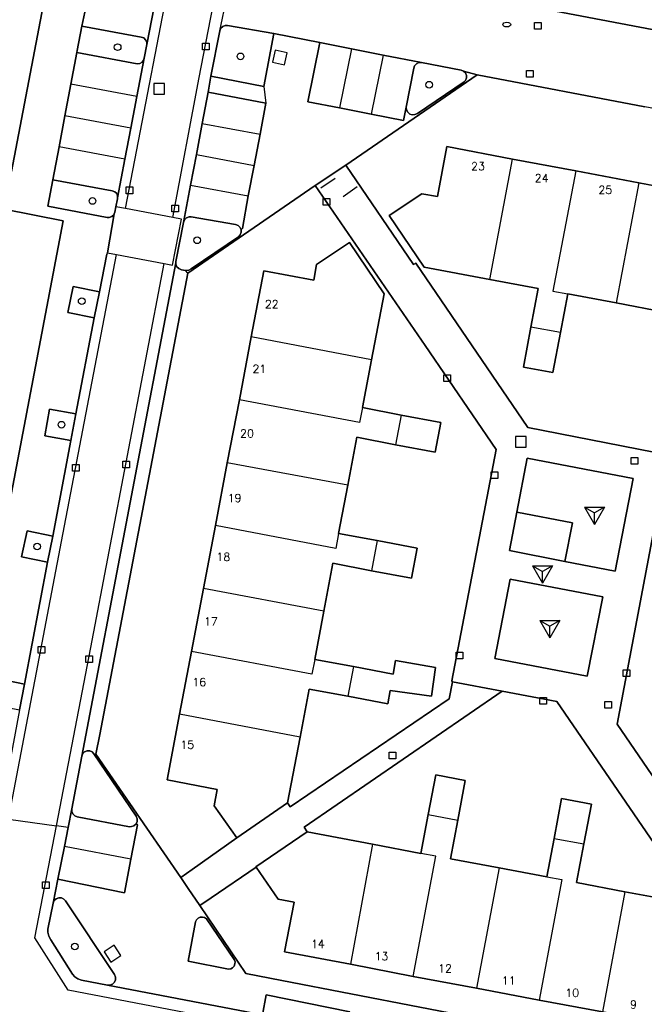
# Model space of a CAD drawing. Header units: metres. Extents: x 108000 to 109000, y 423600 to 424200.
# Tile 69 of 106: x 108813 to 108860, y 423749 to 423822. Entities that reach past the tile are written whole.
import ezdxf

# ---------------------------------------------------------------- set-up
doc = ezdxf.new("R2010")
doc.units = ezdxf.units.M
doc.header["$MEASUREMENT"] = 0
for name, color, linetype in [('Boomspiegel', 10, 'Continuous'), ('brandkraan _ -put', 10, 'Continuous'), ('Erf', 10, 'Continuous'), ('gesloten verharding', 10, 'Continuous'), ('groenvoorziening', 10, 'Continuous'), ('Hek', 10, 'Continuous'), ('Huisnummers', 10, 'Continuous'), ('inspectie- _rioolput', 10, 'Continuous'), ('kolk', 10, 'Continuous'), ('onverhard', 10, 'Continuous'), ('open verharding', 10, 'Continuous'), ('pand', 10, 'Continuous'), ('Parkeervlak', 10, 'Continuous'), ('rijbaan lokale weg', 10, 'Continuous'), ('speelvoorziening', 10, 'Continuous'), ('vegetatieobject', 10, 'Continuous'), ('Voetgangersgebied', 10, 'Continuous'), ('Voetpad', 10, 'Continuous'), ('Wegmarkering', 10, 'Continuous')]:
    doc.layers.add(name, color=color, linetype=linetype)
doc.styles.get("Standard").update_dxf_attribs({"font": 'txt.shx'})

msp = doc.modelspace()

# ---------------------------------------------------------------- linework, layer by layer
at = {"layer": 'Boomspiegel', "color": 32, "true_color": 0xe17500}
for points in [[(108818.903, 423801.966), (108816.928, 423802.363), (108816.535, 423800.405), (108818.508, 423800.008), (108818.903, 423801.966)], [(108817.135, 423792.807), (108815.156, 423793.168), (108814.793, 423791.18), (108816.759, 423790.821), (108817.135, 423792.807)], [(108815.399, 423783.646), (108813.471, 423784.051), (108813.062, 423782.099), (108815.006, 423781.692), (108815.399, 423783.646)], [(108813.278, 423772.566), (108811.32, 423772.947), (108810.945, 423771.017), (108812.91, 423770.636), (108813.278, 423772.566)]]:
    msp.add_lwpolyline(points, dxfattribs=at)
at = {"layer": 'brandkraan _ -put', "color": 5}
msp.add_ellipse((108849.427, 423821.987), major_axis=(0.3, 0), ratio=0.583333, dxfattribs=at)
at = {"layer": 'Erf', "color": 52, "true_color": 0xd2d200}
for points in [[(108895.188, 423850.532), (108890.633, 423826.469), (108877.828, 423828.906), (108876.867, 423823.906), (108841.195, 423830.655), (108840.906, 423830.717), (108840.882, 423830.593), (108839.92, 423825.513), (108875.997, 423818.648), (108876.936, 423823.747), (108879.428, 423823.281), (108881.74, 423822.848), (108884.056, 423822.414), (108886.41, 423821.974), (108888.886, 423821.51), (108890.147, 423821.285), (108895.111, 423847.643), (108897.781, 423847.118), (108898.972, 423848.382), (108899.224, 423849.758)], [(108769.117, 423835.594), (108781.023, 423833.281), (108794.781, 423830.656), (108791.906, 423814.906), (108808.712, 423811.663), (108812.297, 423810.969), (108815.637, 423828.507), (108812.742, 423832.607), (108812.68, 423832.438), (108808.781, 423811.875), (108799.648, 423813.625), (108803.508, 423833.873), (108770.023, 423840.25)], [(108880.109, 423803.393), (108873.396, 423813.241), (108859.776, 423815.83), (108847.219, 423818.232), (108837.35, 423811.448), (108842.444, 423804), (108842.608, 423804.111), (108851, 423791.781), (108860.461, 423789.938), (108866.156, 423793.875), (108880.109, 423803.393)], [(108852.891, 423795.906), (108850.68, 423796.313), (108851.242, 423799.313), (108851.773, 423802.219), (108848.156, 423802.875), (108843.242, 423803.813), (108840.609, 423807.688), (108843.07, 423809.313), (108844.227, 423809.094), (108844.938, 423812.844), (108849.867, 423811.906), (108854.594, 423811.031), (108859.32, 423810.125), (108864.039, 423809.25)], [(108848.625, 423790.156), (108843.307, 423797.931), (108835.074, 423809.932), (108825.523, 423803.361), (108818.925, 423768.794), (108818.627, 423767.302), (108824.99, 423758.075), (108825.842, 423758.667), (108829.18, 423761.031), (108827.492, 423763.438), (108827.711, 423764.656), (108823.961, 423765.375), (108824.898, 423770.313), (108825.797, 423775), (108826.688, 423779.719), (108827.594, 423784.438), (108828.477, 423789.156), (108829.383, 423793.875), (108830.273, 423798.594), (108831.219, 423803.531), (108834.961, 423802.844), (108835.172, 423804), (108837.641, 423805.656), (108840.242, 423801.813), (108839.297, 423796.875), (108838.617, 423793.281), (108841.508, 423792.719), (108844.477, 423792.156), (108844.07, 423789.938), (108841.094, 423790.5), (108838.188, 423791.063), (108837.5, 423787.469), (108836.82, 423783.844), (108839.711, 423783.313), (108842.703, 423782.75), (108842.281, 423780.5), (108839.289, 423781.063), (108836.398, 423781.625), (108835.711, 423778.031), (108835.031, 423774.406), (108837.93, 423773.875), (108840.921, 423773.312), (108841.095, 423774.342), (108844.087, 423773.816), (108843.772, 423771.646), (108840.689, 423772.091), (108840.5, 423771.094), (108837.508, 423771.656), (108834.609, 423772.188), (108833.93, 423768.594), (108833, 423763.656), (108833.198, 423763.365), (108845.109, 423771.469), (108845.365, 423772.732), (108845.312, 423772.812), (108848.625, 423790.156)], [(108807.746, 423763.079), (108816.182, 423807.278), (108811.752, 423808.147)], [(108861.25, 423800.438), (108857.633, 423801.125), (108854, 423801.813), (108853.453, 423798.906), (108852.891, 423795.906)], [(108885.291, 423795.792), (108881.148, 423801.87), (108864.398, 423790.5), (108861.259, 423788.329), (108857.696, 423769.555), (108866.102, 423757.294), (108871.345, 423749.665), (108871.497, 423749.793), (108877.485, 423753.937), (108877.895, 423756.042), (108877.791, 423756.103), (108885.291, 423795.792)], [(108853.181, 423771.249), (108849.088, 423772.026), (108834.244, 423761.828), (108834.469, 423761.5), (108839.367, 423760.563), (108842.992, 423759.875), (108843.531, 423762.781), (108844.102, 423765.75), (108846.32, 423765.344), (108845.758, 423762.375), (108845.219, 423759.469), (108848.844, 423758.781), (108852.43, 423758.125), (108852.977, 423761), (108853.539, 423764), (108855.789, 423763.563), (108855.203, 423760.594), (108854.648, 423757.688), (108858.273, 423757), (108863.227, 423756.094)], [(108863.515, 423756.179), (108853.181, 423771.249)], [(108861.539, 423747.063), (108856.594, 423748), (108851.867, 423748.875), (108847.148, 423749.781), (108842.422, 423750.656), (108837.711, 423751.563), (108832.773, 423752.5), (108833.477, 423756.219), (108832.281, 423756.438), (108830.645, 423758.835), (108827.262, 423756.545), (108826.406, 423755.966), (108829.873, 423750.881), (108832.577, 423750.357), (108863.611, 423744.357)]]:
    msp.add_lwpolyline(points, dxfattribs=at)
at = {"layer": 'gesloten verharding', "color": 255}
for points in [[(108850.189, 423785.456), (108854.346, 423784.653), (108853.77, 423781.755), (108857.559, 423781.036), (108858.905, 423787.971), (108850.951, 423789.497), (108850.189, 423785.456)], [(108856.623, 423779.101), (108849.692, 423780.432), (108848.54, 423774.485), (108855.455, 423773.151), (108856.623, 423779.101)]]:
    msp.add_lwpolyline(points, dxfattribs=at)
at = {"layer": 'groenvoorziening', "color": 3}
for points in [[(108822.445, 423820.486), (108822.438, 423820.679), (108822.355, 423820.858), (108822.208, 423820.99), (108822.021, 423821.053), (108817.582, 423821.863), (108817.224, 423820.057), (108817.195, 423819.902), (108821.721, 423819.055), (108821.916, 423819.076), (108822.087, 423819.173), (108822.206, 423819.329), (108822.242, 423819.474), (108822.445, 423820.486)], [(108831.971, 423821.324), (108828.491, 423821.933), (108828.319, 423821.932), (108828.137, 423821.858), (108827.999, 423821.718), (108827.927, 423821.532), (108827.252, 423818.119), (108831.212, 423817.356), (108831.971, 423821.324)], [(108846.24, 423817.703), (108846.34, 423817.809), (108846.417, 423817.989), (108846.416, 423818.186), (108846.337, 423818.365), (108846.194, 423818.5), (108846.014, 423818.565), (108843.027, 423819.148), (108842.835, 423819.142), (108842.655, 423819.058), (108842.521, 423818.911), (108842.454, 423818.718), (108841.893, 423815.789), (108841.909, 423815.597), (108842.001, 423815.417), (108842.155, 423815.287), (108842.347, 423815.226), (108842.547, 423815.244), (108842.726, 423815.337), (108846.24, 423817.703)], [(108820.238, 423808.933), (108820.249, 423809.014), (108820.255, 423809.14), (108820.186, 423809.322), (108820.05, 423809.461), (108819.851, 423809.537), (108815.404, 423810.357), (108815.027, 423808.375), (108819.464, 423807.54), (108819.622, 423807.539), (108819.813, 423807.606), (108819.963, 423807.741), (108819.996, 423807.81), (108820.05, 423807.924), (108820.123, 423808.328), (108820.238, 423808.933)], [(108829.311, 423806.095), (108829.449, 423806.239), (108829.52, 423806.425), (108829.512, 423806.623), (108829.498, 423806.655), (108829.428, 423806.804), (108829.28, 423806.937), (108829.095, 423807), (108825.772, 423807.587), (108825.608, 423807.578), (108825.418, 423807.497), (108825.274, 423807.35), (108825.195, 423807.16), (108824.631, 423804.224), (108824.631, 423804.133), (108824.63, 423804.035), (108824.703, 423803.845), (108824.844, 423803.698), (108825.033, 423803.614), (108825.355, 423803.57), (108825.582, 423803.582), (108825.768, 423803.673), (108829.311, 423806.095)], [(108818.478, 423767.344), (108818.346, 423767.485), (108818.165, 423767.564), (108817.966, 423767.566), (108817.783, 423767.491), (108817.643, 423767.349), (108817.57, 423767.164), (108816.823, 423763.209), (108816.825, 423763.022), (108816.902, 423762.838), (108817.045, 423762.698), (108817.235, 423762.624), (108821.154, 423761.875), (108821.284, 423761.879), (108821.475, 423761.948), (108821.633, 423762.1), (108821.712, 423762.269), (108821.721, 423762.472), (108821.653, 423762.658), (108818.478, 423767.344)], [(108816.345, 423756.326), (108816.22, 423756.455), (108816.038, 423756.538), (108815.839, 423756.543), (108815.652, 423756.471), (108815.509, 423756.332), (108815.43, 423756.147), (108815.035, 423754.184), (108815.034, 423753.964), (108815.101, 423753.66), (108815.243, 423753.383), (108816.883, 423750.824), (108817.041, 423750.631), (108817.273, 423750.464), (108817.545, 423750.366), (108819.501, 423750.005), (108819.68, 423750.003), (108819.869, 423750.074), (108820.016, 423750.212), (108820.098, 423750.396), (108820.104, 423750.597), (108820.031, 423750.785), (108816.345, 423756.326)], [(108825.536, 423751.792), (108828.564, 423751.195), (108828.731, 423751.22), (108828.879, 423751.3), (108828.99, 423751.427), (108829.051, 423751.584), (108829.055, 423751.752), (108829.001, 423751.911), (108826.914, 423754.969), (108826.774, 423755.062), (108826.611, 423755.103), (108826.444, 423755.086), (108826.292, 423755.013), (108826.174, 423754.893), (108826.104, 423754.741), (108825.536, 423751.792)], [(108831.113, 423747.769), (108837.392, 423746.572), (108837.664, 423748.004), (108831.393, 423749.274), (108831.113, 423747.769)]]:
    msp.add_lwpolyline(points, dxfattribs=at)
at = {"layer": 'Hek', "color": 30}
for p, q in [((108835.484, 423809.751), (108836.563, 423810.483)), ((108837.166, 423809.103), (108838.202, 423809.857))]:
    msp.add_line(p, q, dxfattribs=at)
at = {"layer": 'inspectie- _rioolput', "color": 30}
for p, q in [((108823.769, 423817.574), (108822.969, 423817.574)), ((108822.969, 423817.574), (108822.969, 423816.774)), ((108823.769, 423816.774), (108823.769, 423817.574)), ((108822.969, 423816.774), (108823.769, 423816.774)), ((108850.888, 423791.13), (108850.088, 423791.13)), ((108850.088, 423791.13), (108850.088, 423790.33)), ((108850.888, 423790.33), (108850.888, 423791.13)), ((108850.088, 423790.33), (108850.888, 423790.33))]:
    msp.add_line(p, q, dxfattribs=at)
at = {"layer": 'kolk', "color": 30, "true_color": 0xf07a00}
for p, q in [((108851.512, 423821.638), (108851.512, 423822.138)), ((108851.512, 423822.138), (108852.012, 423822.138)), ((108852.012, 423822.138), (108852.012, 423821.638)), ((108852.012, 423821.638), (108851.512, 423821.638)), ((108826.622, 423820.098), (108826.622, 423820.598)), ((108826.622, 423820.598), (108827.122, 423820.598)), ((108827.122, 423820.598), (108827.122, 423820.098)), ((108827.122, 423820.098), (108826.622, 423820.098)), ((108850.906, 423818.056), (108850.906, 423818.556)), ((108850.906, 423818.556), (108851.406, 423818.556)), ((108851.406, 423818.556), (108851.406, 423818.056)), ((108851.406, 423818.056), (108850.906, 423818.056)), ((108820.903, 423809.318), (108820.903, 423809.818)), ((108820.903, 423809.818), (108821.403, 423809.818)), ((108821.403, 423809.318), (108820.903, 423809.318)), ((108821.403, 423809.818), (108821.403, 423809.318)), ((108835.667, 423808.451), (108835.667, 423808.951)), ((108835.667, 423808.951), (108836.167, 423808.951)), ((108836.167, 423808.951), (108836.167, 423808.451)), ((108824.309, 423807.958), (108824.309, 423808.458)), ((108824.309, 423808.458), (108824.809, 423808.458)), ((108824.809, 423807.958), (108824.309, 423807.958)), ((108824.809, 423808.458), (108824.809, 423807.958)), ((108836.167, 423808.451), (108835.667, 423808.451)), ((108844.703, 423795.24), (108844.703, 423795.74)), ((108844.703, 423795.74), (108845.203, 423795.74)), ((108845.203, 423795.74), (108845.203, 423795.24)), ((108845.203, 423795.24), (108844.703, 423795.24)), ((108858.756, 423789.056), (108858.756, 423789.556)), ((108858.756, 423789.556), (108859.256, 423789.556)), ((108859.256, 423789.556), (108859.256, 423789.056)), ((108816.88, 423788.53), (108816.88, 423789.03)), ((108816.88, 423789.03), (108817.38, 423789.03)), ((108817.38, 423789.03), (108817.38, 423788.53)), ((108820.639, 423788.769), (108820.639, 423789.269)), ((108820.639, 423789.269), (108821.139, 423789.269)), ((108821.139, 423788.769), (108820.639, 423788.769)), ((108821.139, 423789.269), (108821.139, 423788.769)), ((108859.256, 423789.056), (108858.756, 423789.056)), ((108817.38, 423788.53), (108816.88, 423788.53)), ((108848.253, 423787.972), (108848.253, 423788.472)), ((108848.253, 423788.472), (108848.753, 423788.472)), ((108848.753, 423787.972), (108848.253, 423787.972)), ((108848.753, 423788.472), (108848.753, 423787.972)), ((108814.311, 423774.871), (108814.311, 423775.371)), ((108814.311, 423775.371), (108814.811, 423775.371)), ((108814.811, 423775.371), (108814.811, 423774.871)), ((108814.811, 423774.871), (108814.311, 423774.871)), ((108817.867, 423774.17), (108817.867, 423774.67)), ((108817.867, 423774.67), (108818.367, 423774.67)), ((108818.367, 423774.67), (108818.367, 423774.17)), ((108845.64, 423774.448), (108845.64, 423774.948)), ((108845.64, 423774.948), (108846.14, 423774.948)), ((108846.14, 423774.948), (108846.14, 423774.448)), ((108818.367, 423774.17), (108817.867, 423774.17)), ((108846.14, 423774.448), (108845.64, 423774.448)), ((108858.14, 423773.14), (108858.14, 423773.64)), ((108858.14, 423773.64), (108858.64, 423773.64)), ((108858.64, 423773.14), (108858.14, 423773.14)), ((108858.64, 423773.64), (108858.64, 423773.14)), ((108851.908, 423771.059), (108851.908, 423771.559)), ((108851.908, 423771.559), (108852.408, 423771.559)), ((108852.408, 423771.059), (108851.908, 423771.059)), ((108852.408, 423771.559), (108852.408, 423771.059)), ((108856.772, 423770.746), (108856.772, 423771.246)), ((108856.772, 423771.246), (108857.272, 423771.246)), ((108857.272, 423771.246), (108857.272, 423770.746)), ((108857.272, 423770.746), (108856.772, 423770.746)), ((108840.615, 423766.96), (108840.615, 423767.46)), ((108840.615, 423767.46), (108841.115, 423767.46)), ((108841.115, 423767.46), (108841.115, 423766.96)), ((108841.115, 423766.96), (108840.615, 423766.96)), ((108814.616, 423757.239), (108814.616, 423757.739)), ((108814.616, 423757.739), (108815.116, 423757.739)), ((108815.116, 423757.739), (108815.116, 423757.239)), ((108815.116, 423757.239), (108814.616, 423757.239))]:
    msp.add_line(p, q, dxfattribs=at)
at = {"layer": 'onverhard', "color": 255}
for points in [[(108818.903, 423801.966), (108816.928, 423802.363), (108816.535, 423800.405), (108818.508, 423800.008), (108818.903, 423801.966)], [(108817.135, 423792.807), (108815.156, 423793.168), (108814.793, 423791.18), (108816.759, 423790.821), (108817.135, 423792.807)], [(108815.399, 423783.646), (108813.471, 423784.051), (108813.062, 423782.099), (108815.006, 423781.692), (108815.399, 423783.646)], [(108813.278, 423772.566), (108811.32, 423772.947), (108810.945, 423771.017), (108812.91, 423770.636), (108813.278, 423772.566)]]:
    msp.add_lwpolyline(points, dxfattribs=at)
at = {"layer": 'open verharding', "color": 255}
for points in [[(108850.189, 423785.456), (108849.634, 423782.563), (108853.77, 423781.755), (108854.346, 423784.653), (108850.189, 423785.456)], [(108849.088, 423772.026), (108845.365, 423772.732), (108845.109, 423771.469), (108833.198, 423763.365), (108833, 423763.656), (108829.18, 423761.031), (108825.842, 423758.667), (108824.99, 423758.075), (108825.538, 423757.239), (108826.406, 423755.966), (108827.262, 423756.545), (108830.645, 423758.835), (108830.617, 423758.875), (108834.469, 423761.5), (108834.244, 423761.828), (108849.088, 423772.026)]]:
    msp.add_lwpolyline(points, dxfattribs=at)
at = {"layer": 'pand', "color": 1}
for p, q in [((108848.156, 423802.875), (108849.867, 423811.906)), ((108854.594, 423811.031), (108849.867, 423811.906)), ((108859.32, 423810.125), (108854.594, 423811.031)), ((108859.32, 423810.125), (108857.633, 423801.125)), ((108864.039, 423809.25), (108859.32, 423810.125)), ((108853.453, 423798.906), (108854, 423801.813)), ((108854, 423801.813), (108857.633, 423801.125)), ((108853.453, 423798.906), (108851.242, 423799.313)), ((108830.273, 423798.594), (108829.383, 423793.875)), ((108839.297, 423796.875), (108830.273, 423798.594)), ((108838.617, 423793.281), (108839.297, 423796.875)), ((108829.383, 423793.875), (108828.477, 423789.156)), ((108841.508, 423792.719), (108838.617, 423793.281)), ((108841.508, 423792.719), (108841.094, 423790.5)), ((108828.477, 423789.156), (108827.594, 423784.438)), ((108837.5, 423787.469), (108828.477, 423789.156)), ((108836.82, 423783.844), (108837.5, 423787.469)), ((108827.594, 423784.438), (108826.688, 423779.719)), ((108839.711, 423783.313), (108836.82, 423783.844)), ((108839.711, 423783.313), (108839.289, 423781.063)), ((108826.688, 423779.719), (108825.797, 423775)), ((108835.711, 423778.031), (108826.688, 423779.719)), ((108835.031, 423774.406), (108835.711, 423778.031)), ((108825.797, 423775), (108824.898, 423770.313)), ((108837.93, 423773.875), (108835.031, 423774.406)), ((108837.93, 423773.875), (108837.508, 423771.656)), ((108833.93, 423768.594), (108824.898, 423770.313)), ((108843.531, 423762.781), (108842.992, 423759.875)), ((108843.531, 423762.781), (108845.758, 423762.375)), ((108852.977, 423761), (108852.43, 423758.125)), ((108852.977, 423761), (108855.203, 423760.594)), ((108839.367, 423760.563), (108837.711, 423751.563)), ((108842.992, 423759.875), (108839.367, 423760.563)), ((108848.844, 423758.781), (108847.148, 423749.781)), ((108852.43, 423758.125), (108848.844, 423758.781)), ((108858.273, 423757), (108856.594, 423748)), ((108837.711, 423751.563), (108842.422, 423750.656)), ((108842.422, 423750.656), (108847.148, 423749.781)), ((108847.148, 423749.781), (108851.867, 423748.875)), ((108851.867, 423748.875), (108856.594, 423748))]:
    msp.add_line(p, q, dxfattribs=at)
for points in [[(108849.867, 423811.906), (108844.938, 423812.844), (108844.227, 423809.094), (108843.07, 423809.313), (108840.609, 423807.688), (108843.242, 423803.813), (108848.156, 423802.875)], [(108854.594, 423811.031), (108852.891, 423802), (108854, 423801.813)], [(108839.297, 423796.875), (108840.242, 423801.813), (108837.641, 423805.656), (108835.172, 423804), (108834.961, 423802.844), (108831.219, 423803.531), (108830.273, 423798.594)], [(108848.156, 423802.875), (108851.773, 423802.219), (108851.242, 423799.313)], [(108857.633, 423801.125), (108861.25, 423800.438), (108860.711, 423797.531)], [(108851.242, 423799.313), (108850.68, 423796.313), (108852.891, 423795.906), (108853.453, 423798.906)], [(108838.617, 423793.281), (108838.399, 423792.156), (108829.383, 423793.875)], [(108841.094, 423790.5), (108844.07, 423789.938), (108844.477, 423792.156), (108841.508, 423792.719)], [(108837.5, 423787.469), (108838.188, 423791.063), (108841.094, 423790.5)], [(108836.82, 423783.844), (108836.606, 423782.72), (108827.594, 423784.438)], [(108839.289, 423781.063), (108842.281, 423780.5), (108842.703, 423782.75), (108839.711, 423783.313)], [(108835.711, 423778.031), (108836.398, 423781.625), (108839.289, 423781.063)], [(108835.031, 423774.406), (108834.82, 423773.313), (108825.797, 423775)], [(108837.508, 423771.656), (108840.5, 423771.094), (108840.689, 423772.091), (108843.772, 423771.646), (108844.087, 423773.816), (108841.095, 423774.342), (108840.921, 423773.312), (108837.93, 423773.875)], [(108833.93, 423768.594), (108834.609, 423772.188), (108837.508, 423771.656)], [(108824.898, 423770.313), (108823.961, 423765.375), (108827.711, 423764.656), (108827.492, 423763.438), (108829.18, 423761.031), (108833, 423763.656), (108833.93, 423768.594)], [(108845.758, 423762.375), (108846.32, 423765.344), (108844.102, 423765.75), (108843.531, 423762.781)], [(108855.203, 423760.594), (108855.789, 423763.563), (108853.539, 423764), (108852.977, 423761)], [(108848.844, 423758.781), (108845.219, 423759.469), (108845.758, 423762.375)], [(108839.367, 423760.563), (108834.469, 423761.5), (108830.617, 423758.875), (108830.645, 423758.835), (108832.281, 423756.438), (108833.477, 423756.219), (108832.773, 423752.5), (108837.711, 423751.563)], [(108858.273, 423757), (108854.648, 423757.688), (108855.203, 423760.594)], [(108842.422, 423750.656), (108844.114, 423759.671), (108842.992, 423759.875)], [(108852.43, 423758.125), (108853.547, 423757.905), (108851.867, 423748.875)], [(108856.594, 423748), (108861.539, 423747.063), (108862.242, 423750.813), (108863.398, 423750.563), (108865.852, 423752.25), (108863.227, 423756.094), (108858.273, 423757)]]:
    msp.add_lwpolyline(points, dxfattribs=at)
at = {"layer": 'Parkeervlak', "color": 255}
for points in [[(108823.449, 423825.662), (108823.991, 423828.458), (108823.923, 423828.297), (108823.779, 423828.158), (108823.593, 423828.085), (108823.432, 423828.082), (108819.048, 423828.916), (108818.582, 423826.674), (108818.096, 423824.336), (108817.582, 423821.863), (108822.021, 423821.053), (108822.208, 423820.99), (108822.355, 423820.858), (108822.438, 423820.679), (108822.445, 423820.486), (108822.994, 423823.318), (108823.449, 423825.662)], [(108842.454, 423818.718), (108842.521, 423818.911), (108842.655, 423819.058), (108842.835, 423819.142), (108843.027, 423819.148), (108840.157, 423819.709), (108837.782, 423820.172), (108835.407, 423820.636), (108834.519, 423816.207), (108836.893, 423815.739), (108839.268, 423815.272), (108841.678, 423814.797), (108841.893, 423815.789), (108842.454, 423818.718)], [(108821.695, 423816.6), (108822.242, 423819.474), (108822.206, 423819.329), (108822.087, 423819.173), (108821.916, 423819.076), (108821.721, 423819.055), (108817.195, 423819.902), (108816.748, 423817.527), (108816.304, 423815.161), (108815.867, 423812.83), (108815.404, 423810.357), (108819.851, 423809.537), (108820.05, 423809.461), (108820.186, 423809.322), (108820.255, 423809.14), (108820.249, 423809.014), (108820.8, 423811.906), (108821.244, 423814.236), (108821.695, 423816.6)], [(108830.933, 423813.776), (108831.367, 423816.094), (108827.043, 423816.919), (108826.601, 423814.587), (108826.159, 423812.252), (108825.725, 423809.957), (108825.195, 423807.16), (108825.274, 423807.35), (108825.418, 423807.497), (108825.608, 423807.578), (108825.772, 423807.587), (108829.095, 423807), (108829.28, 423806.937), (108829.428, 423806.804), (108829.498, 423806.655), (108829.611, 423806.709), (108830.043, 423809.149), (108830.496, 423811.44), (108830.933, 423813.776)], [(108821.633, 423762.1), (108821.475, 423761.948), (108821.284, 423761.879), (108821.154, 423761.875), (108817.235, 423762.624), (108817.045, 423762.698), (108816.902, 423762.838), (108816.825, 423763.022), (108816.823, 423763.209), (108816.547, 423761.804), (108816.269, 423760.396), (108815.785, 423757.941), (108820.776, 423756.93), (108821.255, 423759.447), (108821.742, 423762.004), (108821.633, 423762.1)]]:
    msp.add_lwpolyline(points, dxfattribs=at)
at = {"layer": 'rijbaan lokale weg', "color": 255}
for p, q in [((108827.927, 423821.532), (108829.121, 423827.457)), ((108820.834, 423808.195), (108820.123, 423808.328)), ((108824.399, 423807.525), (108820.834, 423808.195)), ((108819.501, 423804.895), (108820.174, 423804.766)), ((108820.174, 423804.766), (108823.734, 423804.082)), ((108812.087, 423762.45), (108815.665, 423761.932)), ((108816.547, 423761.804), (108815.665, 423761.932))]:
    msp.add_line(p, q, dxfattribs=at)
for points in [[(108824.399, 423807.525), (108826.358, 423818.018), (108826.872, 423820.598), (108828.683, 423829.99), (108822.16, 423839.319), (108809.029, 423858.301), (108756.61, 423868.207), (108755.656, 423867.557), (108749.709, 423836.227), (108749.413, 423835.283), (108747.7, 423831.379), (108747.192, 423828.841)], [(108820.834, 423808.195), (108824.865, 423829.056), (108822.598, 423832.311), (108818.425, 423838.329), (108806.922, 423855.003), (108758.729, 423864.113), (108755.527, 423847.451), (108753.771, 423838.09), (108753.218, 423835.191), (108751.319, 423830.839), (108751.251, 423830.592), (108750.746, 423828.14)], [(108875.997, 423818.648), (108839.92, 423825.513), (108839.778, 423825.54), (108839.738, 423825.334), (108837.375, 423825.783), (108835.063, 423826.222), (108832.739, 423826.663), (108830.129, 423827.159), (108830.15, 423827.27), (108829.121, 423827.457)], [(108822.994, 423823.318), (108822.445, 423820.486), (108822.242, 423819.474), (108821.695, 423816.6), (108821.244, 423814.236), (108820.8, 423811.906), (108820.249, 423809.014), (108820.238, 423808.933), (108820.123, 423808.328)], [(108827.927, 423821.532), (108827.999, 423821.718), (108828.137, 423821.858), (108828.319, 423821.932), (108828.491, 423821.933), (108831.971, 423821.324), (108835.407, 423820.636), (108837.782, 423820.172), (108840.157, 423819.709), (108843.027, 423819.148), (108846.014, 423818.565), (108846.194, 423818.5), (108847.219, 423818.232), (108859.776, 423815.83)], [(108816.547, 423761.804), (108816.823, 423763.209), (108817.57, 423767.164), (108824.631, 423804.133), (108824.631, 423804.224), (108825.195, 423807.16), (108825.725, 423809.957), (108826.159, 423812.252), (108826.601, 423814.587), (108827.043, 423816.919), (108827.252, 423818.119), (108827.927, 423821.532)], [(108820.123, 423808.328), (108820.05, 423807.924), (108819.996, 423807.81), (108819.501, 423804.895)], [(108823.734, 423804.082), (108824.378, 423803.958), (108825.035, 423807.405), (108824.399, 423807.525)], [(108819.501, 423804.895), (108819.434, 423804.783), (108818.903, 423801.966), (108818.508, 423800.008), (108817.135, 423792.807), (108816.759, 423790.821), (108815.399, 423783.646), (108815.006, 423781.692), (108813.278, 423772.566), (108812.91, 423770.636), (108811.366, 423762.554)], [(108812.087, 423762.45), (108816.05, 423783.26), (108820.174, 423804.766)], [(108815.665, 423761.932), (108818.255, 423775.3), (108823.734, 423804.082)], [(108846.76, 423743.792), (108841.192, 423744.874), (108830.996, 423746.849), (108816.545, 423749.627), (108814.04, 423753.546), (108815.665, 423761.932)], [(108846.938, 423744.722), (108842.846, 423745.491), (108842.85, 423745.512), (108837.392, 423746.572), (108831.113, 423747.769), (108819.501, 423750.005), (108817.545, 423750.366), (108817.273, 423750.464), (108817.041, 423750.631), (108816.883, 423750.824), (108815.243, 423753.383), (108815.101, 423753.66), (108815.034, 423753.964), (108815.035, 423754.184), (108815.43, 423756.147), (108815.785, 423757.941), (108816.269, 423760.396), (108816.547, 423761.804)]]:
    msp.add_lwpolyline(points, dxfattribs=at)
at = {"layer": 'speelvoorziening', "color": 30, "true_color": 0xf07a00}
for p, q in [((108855.25, 423785.832), (108856.75, 423785.832)), ((108855.25, 423785.832), (108856, 423785.4)), ((108855.25, 423785.832), (108856, 423784.533)), ((108856.75, 423785.832), (108856, 423784.533)), ((108856.75, 423785.832), (108856, 423785.399)), ((108856, 423784.533), (108856, 423785.4)), ((108851.35, 423781.432), (108852.85, 423781.432)), ((108851.35, 423781.432), (108852.1, 423781)), ((108851.35, 423781.432), (108852.1, 423780.133)), ((108852.85, 423781.432), (108852.1, 423780.133)), ((108852.85, 423781.432), (108852.1, 423780.999)), ((108852.1, 423780.133), (108852.1, 423781)), ((108851.9, 423777.332), (108853.4, 423777.332)), ((108851.9, 423777.332), (108852.65, 423776.9)), ((108851.9, 423777.332), (108852.65, 423776.033)), ((108853.4, 423777.332), (108852.65, 423776.033)), ((108853.4, 423777.332), (108852.65, 423776.899)), ((108852.65, 423776.033), (108852.65, 423776.9))]:
    msp.add_line(p, q, dxfattribs=at)
at = {"layer": 'vegetatieobject', "color": 3}
for centre in [(108820.258, 423820.304), (108829.469, 423819.609), (108843.612, 423817.483), (108818.378, 423808.77), (108826.213, 423805.825), (108817.564, 423801.267), (108816.043, 423792.005), (108814.219, 423782.872), (108817.05, 423752.898)]:
    msp.add_circle(centre, 0.25, dxfattribs=at)
at = {"layer": 'Voetgangersgebied', "color": 255}
for points in [[(108861.259, 423788.329), (108861.344, 423788.776), (108861.547, 423789.75), (108860.461, 423789.938), (108851, 423791.781), (108842.608, 423804.111), (108842.444, 423804), (108837.35, 423811.448), (108835.074, 423809.932), (108843.307, 423797.931), (108848.625, 423790.156), (108845.312, 423772.812), (108845.365, 423772.732), (108849.088, 423772.026), (108853.181, 423771.249), (108863.515, 423756.179), (108863.81, 423755.777), (108869.038, 423748.091), (108871.345, 423749.665), (108866.102, 423757.294), (108857.696, 423769.555), (108861.259, 423788.329)], [(108849.634, 423782.563), (108850.189, 423785.456), (108850.951, 423789.497), (108858.905, 423787.971), (108857.559, 423781.036), (108853.77, 423781.755), (108849.634, 423782.563)], [(108856.623, 423779.101), (108855.455, 423773.151), (108848.54, 423774.485), (108849.692, 423780.432), (108856.623, 423779.101)]]:
    msp.add_lwpolyline(points, dxfattribs=at)
at = {"layer": 'Voetpad', "color": 255}
for p, q in [((108831.212, 423817.356), (108831.367, 423816.094)), ((108825.523, 423803.361), (108825.355, 423803.57)), ((108818.478, 423767.344), (108818.627, 423767.302))]:
    msp.add_line(p, q, dxfattribs=at)
for points in [[(108758.608, 423834.433), (108760.16, 423835.552), (108760.274, 423835.928), (108760.524, 423837.261), (108763.865, 423855.105), (108764.258, 423855.031), (108784.727, 423851.125), (108783.953, 423847), (108804.438, 423843.125), (108808.477, 423842.312), (108807.758, 423838.5), (108810.969, 423837.906), (108811.232, 423837.859), (108811.207, 423837.719), (108810.369, 423833.055), (108812.742, 423832.607), (108815.637, 423828.507), (108812.297, 423810.969)], [(108811.32, 423772.947), (108813.278, 423772.566), (108815.006, 423781.692), (108813.062, 423782.099), (108813.471, 423784.051), (108815.399, 423783.646), (108816.759, 423790.821), (108814.793, 423791.18), (108815.156, 423793.168), (108817.135, 423792.807), (108818.508, 423800.008), (108816.535, 423800.405), (108816.928, 423802.363), (108818.903, 423801.966), (108819.434, 423804.783), (108819.501, 423804.895), (108819.996, 423807.81), (108819.963, 423807.741), (108819.813, 423807.606), (108819.622, 423807.539), (108819.464, 423807.54), (108815.027, 423808.375), (108815.404, 423810.357), (108815.867, 423812.83), (108816.304, 423815.161), (108816.748, 423817.527), (108817.195, 423819.902), (108817.224, 423820.057), (108817.582, 423821.863), (108818.096, 423824.336)], [(108825.523, 423803.361), (108835.074, 423809.932), (108837.35, 423811.448), (108847.219, 423818.232), (108846.194, 423818.5), (108846.337, 423818.365), (108846.416, 423818.186), (108846.417, 423817.989), (108846.34, 423817.809), (108846.24, 423817.703), (108842.726, 423815.337), (108842.547, 423815.244), (108842.347, 423815.226), (108842.155, 423815.287), (108842.001, 423815.417), (108841.909, 423815.597), (108841.893, 423815.789), (108841.678, 423814.797), (108839.268, 423815.272), (108836.893, 423815.739), (108834.519, 423816.207), (108835.407, 423820.636), (108831.971, 423821.324), (108831.212, 423817.356)], [(108831.212, 423817.356), (108827.252, 423818.119), (108827.043, 423816.919), (108831.367, 423816.094)], [(108831.367, 423816.094), (108830.933, 423813.776), (108830.496, 423811.44), (108830.043, 423809.149), (108829.611, 423806.709), (108829.498, 423806.655), (108829.512, 423806.623), (108829.52, 423806.425), (108829.449, 423806.239), (108829.311, 423806.095), (108825.768, 423803.673), (108825.582, 423803.582), (108825.355, 423803.57)], [(108811.752, 423808.147), (108816.182, 423807.278), (108807.746, 423763.079)], [(108825.355, 423803.57), (108825.033, 423803.614), (108824.844, 423803.698), (108824.703, 423803.845), (108824.63, 423804.035), (108824.631, 423804.133), (108817.57, 423767.164), (108817.643, 423767.349), (108817.783, 423767.491), (108817.966, 423767.566), (108818.165, 423767.564), (108818.346, 423767.485), (108818.478, 423767.344)], [(108818.627, 423767.302), (108818.925, 423768.794), (108825.523, 423803.361)], [(108818.478, 423767.344), (108821.653, 423762.658), (108821.721, 423762.472), (108821.712, 423762.269), (108821.633, 423762.1), (108821.742, 423762.004), (108821.255, 423759.447), (108820.776, 423756.93), (108815.785, 423757.941), (108815.43, 423756.147), (108815.509, 423756.332), (108815.652, 423756.471), (108815.839, 423756.543), (108816.038, 423756.538), (108816.22, 423756.455), (108816.345, 423756.326), (108820.031, 423750.785), (108820.104, 423750.597), (108820.098, 423750.396), (108820.016, 423750.212), (108819.869, 423750.074), (108819.68, 423750.003), (108819.501, 423750.005), (108831.113, 423747.769), (108831.393, 423749.274), (108837.664, 423748.004)], [(108877.464, 423753.83), (108876.496, 423749.057), (108871.847, 423749.974), (108871.345, 423749.665), (108869.038, 423748.091), (108869.016, 423748.051), (108868.069, 423743.277), (108863.743, 423744.119), (108863.611, 423744.357), (108832.577, 423750.357), (108829.873, 423750.881), (108826.406, 423755.966), (108825.538, 423757.239), (108824.99, 423758.075), (108818.627, 423767.302)], [(108825.536, 423751.792), (108826.104, 423754.741), (108826.174, 423754.893), (108826.292, 423755.013), (108826.444, 423755.086), (108826.611, 423755.103), (108826.774, 423755.062), (108826.914, 423754.969), (108829.001, 423751.911), (108829.055, 423751.752), (108829.051, 423751.584), (108828.99, 423751.427), (108828.879, 423751.3), (108828.731, 423751.22), (108828.564, 423751.195), (108825.536, 423751.792)]]:
    msp.add_lwpolyline(points, dxfattribs=at)
at = {"layer": 'Wegmarkering', "color": 255}
for p, q in [((108837.782, 423820.172), (108836.893, 423815.739)), ((108840.157, 423819.709), (108839.268, 423815.272)), ((108821.695, 423816.6), (108816.748, 423817.527)), ((108821.244, 423814.236), (108816.304, 423815.161)), ((108826.601, 423814.587), (108830.933, 423813.776)), ((108820.8, 423811.906), (108815.867, 423812.83)), ((108826.159, 423812.252), (108830.496, 423811.44)), ((108825.725, 423809.957), (108830.043, 423809.149)), ((108821.255, 423759.447), (108816.269, 423760.396))]:
    msp.add_line(p, q, dxfattribs=at)
for points in [[(108832.952, 423819.872), (108832.061, 423820.067), (108831.866, 423819.174), (108832.757, 423818.979), (108832.952, 423819.872)], [(108819.246, 423752.492), (108819.743, 423751.727), (108820.499, 423752.219), (108820.002, 423752.983), (108819.246, 423752.492)]]:
    msp.add_lwpolyline(points, dxfattribs=at)

# ---------------------------------------------------------------- texts
at = {"layer": 'Huisnummers', "color": 255}
for s, p in [('23', (108846.755, 423811.072)), ('24', (108851.526, 423810.189)), ('25', (108856.297, 423809.306)), ('22', (108831.298, 423800.732)), ('21', (108830.368, 423795.888)), ('20', (108829.439, 423791.048)), ('19', (108828.51, 423786.207)), ('18', (108827.664, 423781.805)), ('17', (108826.734, 423776.961)), ('16', (108825.862, 423772.415)), ('15', (108824.961, 423767.721)), ('14', (108834.752, 423752.783)), ('13', (108839.519, 423751.867)), ('12', (108844.287, 423750.951)), ('11', (108849.05, 423750.038)), ('10', (108853.818, 423749.122)), ('9', (108858.669, 423748.249))]:
    msp.add_text(s, height=0.6, dxfattribs=at).set_placement(p)

doc.saveas('drawing.dxf')
